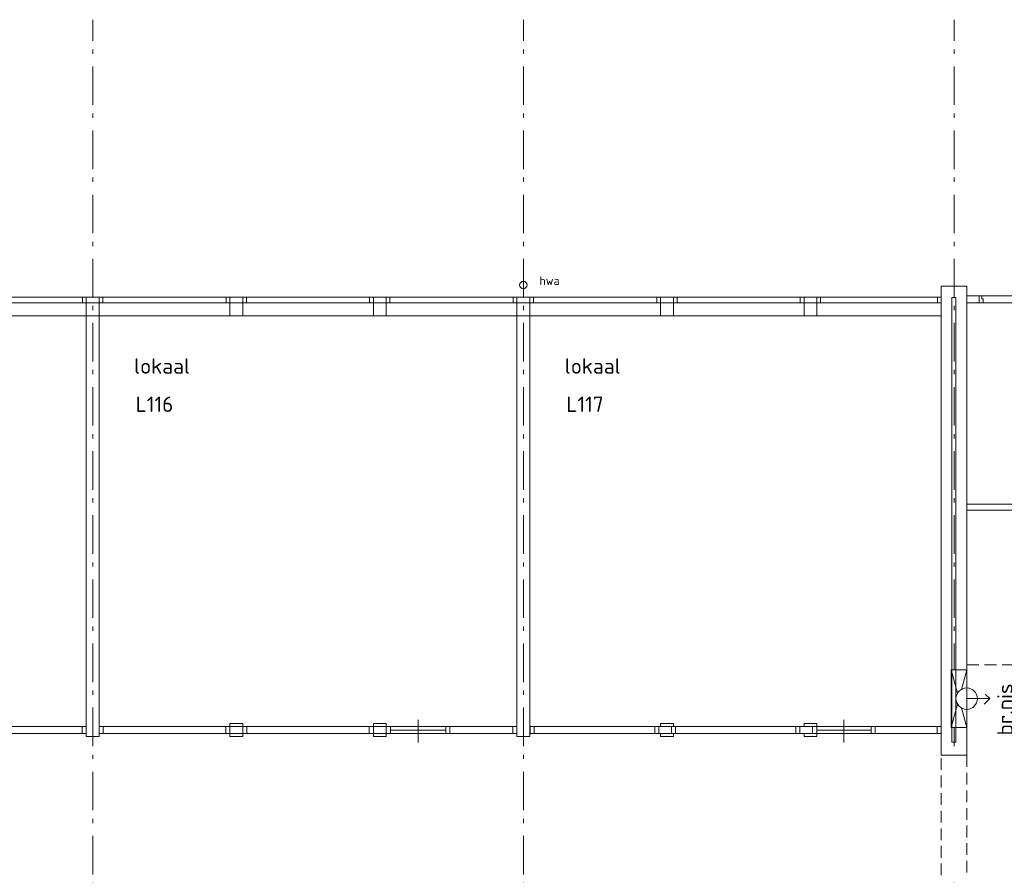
# Model space of a CAD drawing. Header units: millimetres. Extents: x -45438 to 86146, y -38676 to 39696.
# Tile 32 of 37: x 39960 to 55964, y -4540 to 9360. Entities that reach past the tile are written whole.
import ezdxf

# ---------------------------------------------------------------- set-up
doc = ezdxf.new("R2010")
doc.units = ezdxf.units.MM
doc.header["$LTSCALE"] = 100
doc.linetypes.add('HIDDEN', pattern=[9.525, 6.35, -3.175])
doc.linetypes.add('STYLE_06', pattern=[1.041641, 0.625, -0.208282, 0.069427, -0.138931])
doc.layers.add('None', color=7, linetype='Continuous', lineweight=5)
doc.layers.add('TXT 25', color=2, linetype='Continuous', lineweight=30)
doc.styles.get("Standard").update_dxf_attribs({"font": 'isocpeur.ttf'})
doc.styles.add('Tekton Plus Regular', font='isocpeur.ttf')

msp = doc.modelspace()

# ---------------------------------------------------------------- linework, layer by layer
at = {"layer": 'None', "color": 8, "linetype": 'Continuous', "lineweight": 5}
for q in [(55652.5, -1596.2), (55637.9, -1758.4)]:
    msp.add_line((55726.3, -1670), q, dxfattribs=at)

# ---------------------------------------------------------------- texts
at = {"layer": 'None', "color": 8, "linetype": 'Continuous', "lineweight": 0, "style": 'Tekton Plus Regular'}
msp.add_text('hwa', height=141, dxfattribs=at).set_placement((48405.9, 5049.9))
at = {"layer": 'TXT 25', "insert": (55848.5, -2268.7), "char_height": 250, "attachment_point": 1, "rotation": 90, "line_spacing_factor": 0.976858}
msp.add_mtext('{\\H1.008x;\\lbr.nis}', dxfattribs=at)

# ---------------------------------------------------------------- wipeouts: each hides what was drawn before it
at = {"color": 8, "linetype": 'Continuous', "lineweight": 5}
for points in [[(48189.7, 5091), (48206, 5048.1), (48187.1, 5006.2), (48144.2, 4989.9), (48102.3, 5008.8), (48086, 5051.7), (48104.9, 5093.6), (48147.8, 5109.9)], [(55352.1, 5031.8), (55352.1, -2589.9), (55177.4, -2589.9), (55144.4, -2589.9), (55144.4, -2376.5), (55177.4, -2376.5), (55177.4, 4318.6), (55177.4, 4657), (55177.4, 4844.5), (55144.4, 4844.5), (55144.4, 5031.8), (55177.4, 5031.8)], [(41041.3, 4761.6), (41251.3, 4761.6), (41251.3, 4551.6), (41041.3, 4551.6)], [(43374.6, 4761.6), (43584.6, 4761.6), (43584.6, 4551.6), (43374.6, 4551.6)], [(45707.9, 4761.6), (45917.9, 4761.6), (45917.9, 4551.6), (45707.9, 4551.6)], [(48041.2, 4761.6), (48251.2, 4761.6), (48251.2, 4551.6), (48041.2, 4551.6)], [(50374.5, 4761.6), (50584.5, 4761.6), (50584.5, 4551.6), (50374.5, 4551.6)], [(52707.8, 4761.6), (52917.8, 4761.6), (52917.8, 4551.6), (52707.8, 4551.6)], [(43374.9, -2076.4), (43584.9, -2076.4), (43584.9, -2286.4), (43374.9, -2286.4)], [(45708.2, -2076.4), (45918.2, -2076.4), (45918.2, -2286.4), (45708.2, -2286.4)], [(50374.8, -2076.4), (50584.8, -2076.4), (50584.8, -2286.4), (50374.8, -2286.4)], [(52708.1, -2076.4), (52918.1, -2076.4), (52918.1, -2286.4), (52708.1, -2286.4)]]:
    msp.add_wipeout(points, dxfattribs=at).dxf.layer = 'None'
at = {"color": 1, "linetype": 'Continuous', "lineweight": 35}
for points in [[(41851.3, 3485.2), (43110.7, 3485.2), (43110.7, 4018.6), (41851.3, 4018.6)], [(48851.3, 3485.2), (50110.7, 3485.2), (50110.7, 4018.6), (48851.3, 4018.6)]]:
    msp.add_wipeout(points, dxfattribs=at).dxf.layer = 'None'
at = {"color": 92, "linetype": 'Continuous', "lineweight": 25}
for points in [[(41874.3, 2876.6), (42628.1, 2876.6), (42628.1, 3355.4), (41874.3, 3355.4)], [(48874.3, 2876.6), (49557.1, 2876.6), (49557.1, 3355.4), (48874.3, 3355.4)]]:
    msp.add_wipeout(points, dxfattribs=at).dxf.layer = 'None'
at = {"color": 43, "linetype": 'Continuous', "lineweight": 9}
for points in [[(55600.3, -952.5), (55875, -952.5), (55875, -607.5), (55600.3, -607.5)], [(52357.2, -3159.6), (54608.4, -3159.6), (54608.4, -2813.3), (52357.2, -2813.3)]]:
    msp.add_wipeout(points, dxfattribs=at).dxf.layer = 'None'

# ---------------------------------------------------------------- next in the draw order: linework, layer by layer
at = {"layer": 'None', "color": 8, "linetype": 'Continuous', "lineweight": 5}
for p, q in [((55352.1, 4657), (55352.1, 4318.6)), ((43584.6, 4551.6), (43374.6, 4551.6)), ((45917.9, 4551.6), (45707.9, 4551.6)), ((50584.5, 4551.6), (50374.5, 4551.6)), ((52917.8, 4551.6), (52707.8, 4551.6)), ((43374.9, -2076.4), (43584.9, -2076.4)), ((43374.9, -2286.4), (43374.9, -2076.4)), ((43584.9, -2076.4), (43584.9, -2286.4)), ((45708.2, -2076.4), (45918.2, -2076.4)), ((45708.2, -2286.4), (45708.2, -2076.4)), ((45918.2, -2076.4), (45918.2, -2286.4)), ((50374.8, -2076.4), (50584.8, -2076.4)), ((50374.8, -2286.4), (50374.8, -2076.4)), ((50584.8, -2076.4), (50584.8, -2286.4)), ((52708.1, -2076.4), (52918.1, -2076.4)), ((52708.1, -2286.4), (52708.1, -2076.4)), ((52918.1, -2076.4), (52918.1, -2286.4)), ((43584.9, -2286.4), (43374.9, -2286.4)), ((45918.2, -2286.4), (45708.2, -2286.4)), ((50584.8, -2286.4), (50374.8, -2286.4)), ((52918.1, -2286.4), (52708.1, -2286.4))]:
    msp.add_line(p, q, dxfattribs=at)
at = {"layer": 'None', "color": 140, "linetype": 'Continuous', "lineweight": 15}
for p, q in [((55352.1, 1489.9), (57834.8, 1489.9)), ((55352.1, 1389.9), (55352.1, 1489.9)), ((57834.8, 1389.9), (55352.1, 1389.9))]:
    msp.add_line(p, q, dxfattribs=at)
at = {"layer": 'None', "color": 8, "linetype": 'HIDDEN', "lineweight": 5, "ltscale": 0.3}
msp.add_line((57834.8, -1118.5), (55360, -1118.5), dxfattribs=at)
at = {"layer": 'None', "color": 8, "linetype": 'Continuous', "lineweight": 5}
msp.add_circle((48146, 5049.9), 60, dxfattribs=at)

# ---------------------------------------------------------------- next in the draw order: texts
at = {"layer": 'TXT 25'}
for s, p in [('lokaal ', (41818.4, 3608.7)), ('lokaal ', (48818.4, 3608.7)), ('L116', (41844.8, 2987.4)), ('L117', (48844.8, 2987.4))]:
    msp.add_text(s, height=250, dxfattribs=at).set_placement(p)

# ---------------------------------------------------------------- next in the draw order: wipeouts: each hides what was drawn before it
at = {"color": 8, "linetype": 'Continuous', "lineweight": 5}
for points in [[(55144.4, 5031.8), (55144.4, 4844.5), (55111.2, 4844.5), (55111.2, 4657), (55111.2, 4276.9), (55111.2, -2376.5), (55144.4, -2376.5), (55144.4, -2589.9), (55111.2, -2589.9), (54936.5, -2589.9), (54936.5, 5031.8), (55111.2, 5031.8)], [(55352.1, 4874.9), (57834.8, 4874.9), (57834.8, 4760.9), (55352.1, 4760.9)]]:
    msp.add_wipeout(points, dxfattribs=at).dxf.layer = 'None'

# ---------------------------------------------------------------- next in the draw order: linework, layer by layer
at = {"layer": 'None', "color": 8, "linetype": 'STYLE_06', "lineweight": 5, "ltscale": 10}
msp.add_line((55146.5, -7649.8), (55146.5, 9359.9), dxfattribs=at)
at = {"layer": 'None', "color": 8, "linetype": 'Continuous', "lineweight": 5}
for p, q in [((54936.5, 5031.8), (55111.2, 5031.8)), ((55111.2, 5031.8), (55177.4, 5031.8)), ((55177.4, 5031.8), (55352.1, 5031.8)), ((55352.1, 5031.8), (55352.1, 4844.5)), ((55177.4, 4844.5), (55111.2, 4844.5)), ((55111.2, 4844.5), (55111.2, 4657)), ((55177.4, 4657), (55177.4, 4844.5)), ((55352.1, 4760.9), (55352.1, 4874.9)), ((55352.1, 4844.5), (55352.1, 4657)), ((54936.5, 4276.9), (54936.5, 4657)), ((55111.2, 4657), (55111.2, 4276.9)), ((55177.4, 4318.6), (55177.4, 4657)), ((54936.5, 4551.6), (6115.4, 4551.6)), ((54936.5, -2376.5), (54936.5, 4276.9)), ((55111.2, -2376.5), (55177.4, -2376.5))]:
    msp.add_line(p, q, dxfattribs=at)

# ---------------------------------------------------------------- next in the draw order: wipeouts: each hides what was drawn before it
at = {"color": 8, "linetype": 'Continuous', "lineweight": 5}
for points in [[(6115.4, 4851.6), (54936.5, 4851.6), (54936.5, 4761.6), (6115.4, 4761.6)], [(55620.9, 4824.9), (55620.9, 4760.9), (55553.9, 4760.9), (55553.9, 4764.9), (55553.9, 4824.9), (55553.9, 4874.9), (55573.9, 4874.9), (55600.9, 4874.9), (55600.9, 4824.9)]]:
    msp.add_wipeout(points, dxfattribs=at).dxf.layer = 'None'

# ---------------------------------------------------------------- next in the draw order: linework, layer by layer
at = {"layer": 'None', "color": 8, "linetype": 'Continuous', "lineweight": 5}
for p, q in [((55352.1, 4874.9), (57834.8, 4874.9)), ((55553.9, 4824.9), (55553.9, 4874.9)), ((55553.9, 4874.9), (55573.9, 4874.9)), ((55553.9, 4764.9), (55553.9, 4824.9)), ((55573.9, 4874.9), (55600.9, 4874.9)), ((55600.9, 4874.9), (55600.9, 4824.9)), ((55600.9, 4824.9), (55620.9, 4824.9)), ((55620.9, 4824.9), (55620.9, 4760.9)), ((57834.8, 4760.9), (55352.1, 4760.9)), ((55553.9, 4760.9), (55553.9, 4764.9)), ((55620.9, 4760.9), (55553.9, 4760.9))]:
    msp.add_line(p, q, dxfattribs=at)

# ---------------------------------------------------------------- next in the draw order: wipeouts: each hides what was drawn before it
at = {"color": 8, "linetype": 'Continuous', "lineweight": 5}
for points in [[(40981.3, 4851.6), (41041.3, 4851.6), (41041.3, 4761.6), (40981.3, 4761.6)], [(41251.3, 4851.6), (41311.3, 4851.6), (41311.3, 4761.6), (41251.3, 4761.6)], [(43314.6, 4851.6), (43374.6, 4851.6), (43374.6, 4761.6), (43314.6, 4761.6)], [(43584.6, 4851.6), (43644.6, 4851.6), (43644.6, 4761.6), (43584.6, 4761.6)], [(45647.9, 4851.6), (45707.9, 4851.6), (45707.9, 4761.6), (45647.9, 4761.6)], [(45917.9, 4851.6), (45977.9, 4851.6), (45977.9, 4761.6), (45917.9, 4761.6)], [(47981.2, 4851.6), (48041.2, 4851.6), (48041.2, 4761.6), (47981.2, 4761.6)], [(48251.2, 4851.6), (48311.2, 4851.6), (48311.2, 4761.6), (48251.2, 4761.6)], [(50314.5, 4851.6), (50374.5, 4851.6), (50374.5, 4761.6), (50314.5, 4761.6)], [(50584.5, 4851.6), (50644.5, 4851.6), (50644.5, 4761.6), (50584.5, 4761.6)], [(52647.8, 4851.6), (52707.8, 4851.6), (52707.8, 4761.6), (52647.8, 4761.6)], [(52917.8, 4851.6), (52977.8, 4851.6), (52977.8, 4761.6), (52917.8, 4761.6)], [(54876.5, 4851.6), (54936.5, 4851.6), (54936.5, 4761.6), (54876.5, 4761.6)], [(41041.7, 4551.6), (41251.7, 4551.6), (41251.7, -2286.4), (41041.7, -2286.4)], [(48041.7, 4551.6), (48251.7, 4551.6), (48251.7, -2286.4), (48041.7, -2286.4)], [(55102.1, -1200), (55352.1, -1200), (55352.1, -2140), (55102.1, -2140)], [(54936.5, -2589.9), (55352.1, -2589.9), (55352.1, -4539.9), (54936.5, -4539.9)]]:
    msp.add_wipeout(points, dxfattribs=at).dxf.layer = 'None'

# ---------------------------------------------------------------- next in the draw order: linework, layer by layer
at = {"layer": 'None', "color": 8, "linetype": 'STYLE_06', "lineweight": 5, "ltscale": 10}
for p, q in [((41146.5, -7649.8), (41146.5, 9359.9)), ((48146.5, -7649.8), (48146.5, 9359.9))]:
    msp.add_line(p, q, dxfattribs=at)
at = {"layer": 'None', "color": 8, "linetype": 'Continuous', "lineweight": 5}
for p, q in [((54936.5, 4844.5), (54936.5, 5031.8)), ((6115.4, 4851.6), (54936.5, 4851.6)), ((40981.3, 4851.6), (41041.3, 4851.6)), ((40981.3, 4761.6), (40981.3, 4851.6)), ((41041.3, 4851.6), (41041.3, 4761.6)), ((41251.3, 4851.6), (41311.3, 4851.6)), ((41251.3, 4761.6), (41251.3, 4851.6)), ((41311.3, 4851.6), (41311.3, 4761.6)), ((43314.6, 4851.6), (43374.6, 4851.6)), ((43314.6, 4761.6), (43314.6, 4851.6)), ((43374.6, 4851.6), (43374.6, 4761.6)), ((43584.6, 4851.6), (43644.6, 4851.6)), ((43584.6, 4761.6), (43584.6, 4851.6)), ((43644.6, 4851.6), (43644.6, 4761.6)), ((45647.9, 4851.6), (45707.9, 4851.6)), ((45647.9, 4761.6), (45647.9, 4851.6)), ((45707.9, 4851.6), (45707.9, 4761.6)), ((45917.9, 4851.6), (45977.9, 4851.6)), ((45917.9, 4761.6), (45917.9, 4851.6)), ((45977.9, 4851.6), (45977.9, 4761.6)), ((47981.2, 4851.6), (48041.2, 4851.6)), ((47981.2, 4761.6), (47981.2, 4851.6)), ((48041.2, 4851.6), (48041.2, 4761.6)), ((48251.2, 4851.6), (48311.2, 4851.6)), ((48251.2, 4761.6), (48251.2, 4851.6)), ((48311.2, 4851.6), (48311.2, 4761.6)), ((50314.5, 4851.6), (50374.5, 4851.6)), ((50314.5, 4761.6), (50314.5, 4851.6)), ((50374.5, 4851.6), (50374.5, 4761.6)), ((50584.5, 4851.6), (50644.5, 4851.6)), ((50584.5, 4761.6), (50584.5, 4851.6)), ((50644.5, 4851.6), (50644.5, 4761.6)), ((52647.8, 4851.6), (52707.8, 4851.6)), ((52647.8, 4761.6), (52647.8, 4851.6)), ((52707.8, 4851.6), (52707.8, 4761.6)), ((52917.8, 4851.6), (52977.8, 4851.6)), ((52917.8, 4761.6), (52917.8, 4851.6)), ((52977.8, 4851.6), (52977.8, 4761.6)), ((54876.5, 4851.6), (54936.5, 4851.6)), ((54876.5, 4761.6), (54876.5, 4851.6)), ((54936.5, 4851.6), (54936.5, 4761.6)), ((54936.5, 4851.6), (54936.5, 4761.6)), ((54936.5, 4657), (54936.5, 4844.5)), ((54936.5, 4761.6), (6115.4, 4761.6)), ((41041.3, 4761.6), (40981.3, 4761.6)), ((41041.3, 4761.6), (41251.3, 4761.6)), ((41041.3, 4551.6), (41041.3, 4761.6)), ((41311.3, 4761.6), (41251.3, 4761.6)), ((41251.3, 4761.6), (41251.3, 4551.6)), ((43374.6, 4761.6), (43314.6, 4761.6)), ((43374.6, 4761.6), (43584.6, 4761.6)), ((43374.6, 4551.6), (43374.6, 4761.6)), ((43644.6, 4761.6), (43584.6, 4761.6)), ((43584.6, 4761.6), (43584.6, 4551.6)), ((45707.9, 4761.6), (45647.9, 4761.6)), ((45707.9, 4761.6), (45917.9, 4761.6)), ((45707.9, 4551.6), (45707.9, 4761.6)), ((45977.9, 4761.6), (45917.9, 4761.6)), ((45917.9, 4761.6), (45917.9, 4551.6)), ((48041.2, 4761.6), (47981.2, 4761.6)), ((48041.2, 4761.6), (48251.2, 4761.6)), ((48041.2, 4551.6), (48041.2, 4761.6)), ((48311.2, 4761.6), (48251.2, 4761.6)), ((48251.2, 4761.6), (48251.2, 4551.6)), ((50374.5, 4761.6), (50314.5, 4761.6)), ((50374.5, 4761.6), (50584.5, 4761.6)), ((50374.5, 4551.6), (50374.5, 4761.6)), ((50644.5, 4761.6), (50584.5, 4761.6)), ((50584.5, 4761.6), (50584.5, 4551.6)), ((52707.8, 4761.6), (52647.8, 4761.6)), ((52707.8, 4761.6), (52917.8, 4761.6)), ((52707.8, 4551.6), (52707.8, 4761.6)), ((52977.8, 4761.6), (52917.8, 4761.6)), ((52917.8, 4761.6), (52917.8, 4551.6)), ((54936.5, 4761.6), (54876.5, 4761.6)), ((41251.3, 4551.6), (41041.3, 4551.6)), ((41041.7, 4551.6), (41251.7, 4551.6)), ((41041.7, -2286.4), (41041.7, 4551.6)), ((41251.7, 4551.6), (41251.7, -2286.4)), ((48251.2, 4551.6), (48041.2, 4551.6)), ((48041.7, 4551.6), (48251.7, 4551.6)), ((48041.7, -2286.4), (48041.7, 4551.6)), ((48251.7, 4551.6), (48251.7, -2286.4)), ((55352.1, -2140), (55102.1, -1200)), ((55102.1, -2140), (55352.1, -1200)), ((41251.7, -2286.4), (41041.7, -2286.4)), ((48251.7, -2286.4), (48041.7, -2286.4)), ((54936.5, -2589.9), (54936.5, -2376.5)), ((55352.1, -2376.5), (55352.1, -2589.9)), ((54936.5, -2589.9), (55352.1, -2589.9)), ((55111.2, -2589.9), (54936.5, -2589.9)), ((55177.4, -2589.9), (55111.2, -2589.9)), ((55352.1, -2589.9), (55177.4, -2589.9))]:
    msp.add_line(p, q, dxfattribs=at)
at = {"layer": 'None', "color": 8, "linetype": 'HIDDEN', "lineweight": 5, "ltscale": 0.3}
for p, q in [((54936.5, -4539.9), (54936.5, -2589.9)), ((55352.1, -2589.9), (55352.1, -4539.9))]:
    msp.add_line(p, q, dxfattribs=at)
at = {"layer": 'None', "color": 8, "linetype": 'Continuous', "lineweight": 5}
msp.add_lwpolyline([(55102.1, -1200), (55352.1, -1200), (55352.1, -2140), (55102.1, -2140)], close=True, dxfattribs=at)

# ---------------------------------------------------------------- next in the draw order: wipeouts: each hides what was drawn before it
at = {"color": 8, "linetype": 'Continuous', "lineweight": 5}
for points in [[(55526.1, -1651.7), (55488.1, -1780.1), (55370.4, -1844), (55242, -1806), (55178.1, -1688.3), (55216.1, -1559.9), (55333.8, -1496), (55462.2, -1534)], [(34251.7, -2124.4), (41041.7, -2124.4), (41041.7, -2238.4), (34251.7, -2238.4)], [(41251.7, -2124.4), (48041.7, -2124.4), (48041.7, -2238.4), (41251.7, -2238.4)], [(48257.7, -2124.4), (54936.5, -2124.4), (54936.5, -2238.4), (48257.7, -2238.4)]]:
    msp.add_wipeout(points, dxfattribs=at).dxf.layer = 'None'

# ---------------------------------------------------------------- next in the draw order: linework, layer by layer
at = {"layer": 'None', "color": 8, "linetype": 'Continuous', "lineweight": 5}
for p, q in [((55111.2, 4276.9), (55111.2, -2376.5)), ((55177.4, -2376.5), (55177.4, 4318.6)), ((55352.1, 4318.6), (55352.1, -2376.5)), ((55352.1, -1670), (55726.3, -1670))]:
    msp.add_line(p, q, dxfattribs=at)
for points in [[(34251.7, -2124.4), (41041.7, -2124.4), (41041.7, -2238.4), (34251.7, -2238.4)], [(41251.7, -2124.4), (48041.7, -2124.4), (48041.7, -2238.4), (41251.7, -2238.4)], [(48257.7, -2124.4), (54936.5, -2124.4), (54936.5, -2238.4), (48257.7, -2238.4)]]:
    msp.add_lwpolyline(points, close=True, dxfattribs=at)
msp.add_circle((55352.1, -1670), 175, dxfattribs=at)

# ---------------------------------------------------------------- next in the draw order: wipeouts: each hides what was drawn before it
at = {"color": 8, "linetype": 'Continuous', "lineweight": 5}
for points in [[(40974.7, -2124.4), (41041.7, -2124.4), (41041.7, -2238.4), (40974.7, -2238.4)], [(41251.7, -2124.4), (41318.7, -2124.4), (41318.7, -2238.4), (41251.7, -2238.4)], [(43308.3, -2124.4), (43375.3, -2124.4), (43375.3, -2238.4), (43308.3, -2238.4)], [(43585.3, -2124.4), (43652.3, -2124.4), (43652.3, -2238.4), (43585.3, -2238.4)], [(45641.6, -2124.4), (45708.6, -2124.4), (45708.6, -2238.4), (45641.6, -2238.4)], [(45918.6, -2124.4), (45985.6, -2124.4), (45985.6, -2238.4), (45918.6, -2238.4)], [(46885.6, -2124.4), (46952.6, -2124.4), (46952.6, -2238.4), (46885.6, -2238.4)], [(47974.7, -2124.4), (48041.7, -2124.4), (48041.7, -2238.4), (47974.7, -2238.4)], [(48257.7, -2124.4), (48323.6, -2124.4), (48323.6, -2238.4), (48257.7, -2238.4)], [(50280.6, -2124.4), (50346.5, -2124.4), (50346.5, -2238.4), (50280.6, -2238.4)], [(50553.1, -2124.4), (50619, -2124.4), (50619, -2238.4), (50553.1, -2238.4)], [(52575.7, -2124.4), (52641.6, -2124.4), (52641.6, -2238.4), (52575.7, -2238.4)], [(52848.2, -2124.4), (52914.1, -2124.4), (52914.1, -2238.4), (52848.2, -2238.4)], [(53799.3, -2124.4), (53865.2, -2124.4), (53865.2, -2238.4), (53799.3, -2238.4)], [(54870.6, -2124.4), (54936.5, -2124.4), (54936.5, -2238.4), (54870.6, -2238.4)]]:
    msp.add_wipeout(points, dxfattribs=at).dxf.layer = 'None'

# ---------------------------------------------------------------- next in the draw order: linework, layer by layer
at = {"layer": 'None', "color": 8, "linetype": 'Continuous', "lineweight": 5}
for points in [[(40974.7, -2124.4), (41041.7, -2124.4), (41041.7, -2238.4), (40974.7, -2238.4)], [(41251.7, -2124.4), (41318.7, -2124.4), (41318.7, -2238.4), (41251.7, -2238.4)], [(43308.3, -2124.4), (43375.3, -2124.4), (43375.3, -2238.4), (43308.3, -2238.4)], [(43585.3, -2124.4), (43652.3, -2124.4), (43652.3, -2238.4), (43585.3, -2238.4)], [(45641.6, -2124.4), (45708.6, -2124.4), (45708.6, -2238.4), (45641.6, -2238.4)], [(45918.6, -2124.4), (45985.6, -2124.4), (45985.6, -2238.4), (45918.6, -2238.4)], [(46885.6, -2124.4), (46952.6, -2124.4), (46952.6, -2238.4), (46885.6, -2238.4)], [(47974.7, -2124.4), (48041.7, -2124.4), (48041.7, -2238.4), (47974.7, -2238.4)], [(48257.7, -2124.4), (48323.6, -2124.4), (48323.6, -2238.4), (48257.7, -2238.4)], [(50280.6, -2124.4), (50346.5, -2124.4), (50346.5, -2238.4), (50280.6, -2238.4)], [(50553.1, -2124.4), (50619, -2124.4), (50619, -2238.4), (50553.1, -2238.4)], [(52575.7, -2124.4), (52641.6, -2124.4), (52641.6, -2238.4), (52575.7, -2238.4)], [(52848.2, -2124.4), (52914.1, -2124.4), (52914.1, -2238.4), (52848.2, -2238.4)], [(53799.3, -2124.4), (53865.2, -2124.4), (53865.2, -2238.4), (53799.3, -2238.4)], [(54870.6, -2124.4), (54936.5, -2124.4), (54936.5, -2238.4), (54870.6, -2238.4)]]:
    msp.add_lwpolyline(points, close=True, dxfattribs=at)

# ---------------------------------------------------------------- next in the draw order: wipeouts: each hides what was drawn before it
at = {"color": 8, "linetype": 'Continuous', "lineweight": 5}
for points in [[(45985.6, -2181.4), (46885.6, -2181.4), (46885.6, -2238.4), (45985.6, -2238.4)], [(52914.1, -2181.4), (53799.3, -2181.4), (53799.3, -2238.4), (52914.1, -2238.4)]]:
    msp.add_wipeout(points, dxfattribs=at).dxf.layer = 'None'

# ---------------------------------------------------------------- next in the draw order: linework, layer by layer
at = {"layer": 'None', "color": 8, "linetype": 'Continuous', "lineweight": 5}
for p, q in [((46435.6, -2012.1), (46435.6, -2382.1)), ((53356.7, -2012.1), (53356.7, -2382.1))]:
    msp.add_line(p, q, dxfattribs=at)
for points in [[(45985.6, -2181.4), (46885.6, -2181.4), (46885.6, -2238.4), (45985.6, -2238.4)], [(52914.1, -2181.4), (53799.3, -2181.4), (53799.3, -2238.4), (52914.1, -2238.4)]]:
    msp.add_lwpolyline(points, close=True, dxfattribs=at)

doc.saveas('drawing.dxf')
